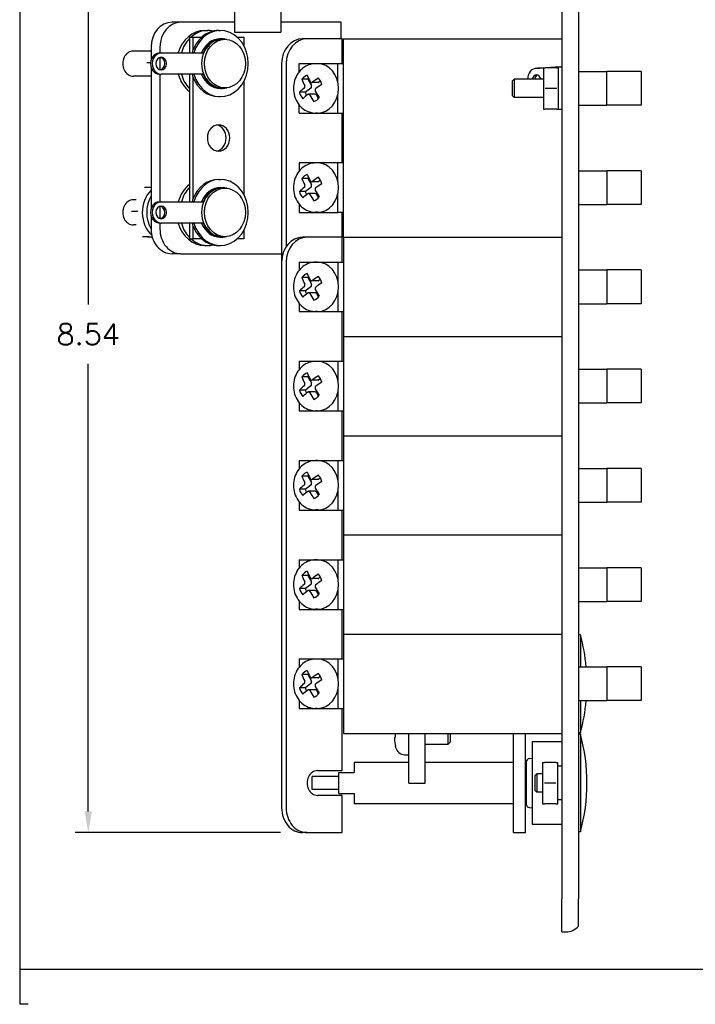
# Model space of a CAD drawing. Header units: inches. Extents: x 0 to 26.5, y 0 to 16.9.
# Tile 1 of 24: x 0 to 5.1, y 0 to 7.4. Entities that reach past the tile are written whole.
import ezdxf

# ---------------------------------------------------------------- set-up
doc = ezdxf.new("R2010")
doc.units = ezdxf.units.IN
doc.header["$LTSCALE"] = 0.5
doc.header["$MEASUREMENT"] = 0
doc.layers.add('AM_REFDIM', color=4, linetype='Continuous', lineweight=15)
doc.layers.add('AM_VIS', color=7, linetype='Continuous', lineweight=30)
doc.layers.add('FORMAT', color=112, linetype='Continuous')
doc.styles.get("Standard").update_dxf_attribs({"font": 'simplex.shx'})
doc.dimstyles.new('3PL NO CL$0', dxfattribs={"dimtxt": 0.1, "dimasz": 0.1, "dimexe": 0.0625, "dimexo": 0.125, "dimgap": 0.09, "dimtad": 0, "dimtih": 1, "dimtoh": 1, "dimdec": 3, "dimzin": 4, "dimdsep": 46, "dimtxsty": 'Standard', "dimcen": 0, "dimclrd": 256, "dimclre": 256, "dimclrt": 256, "dimadec": 0, "dimazin": 0, "dimtfac": 1, "dimtdec": 3, "dimtofl": 0, "dimtmove": 0, "dimatfit": 3, "dimfxl": 1, "dimtolj": 1, "dimtzin": 0, "dimarcsym": 0})

# ---------------------------------------------------------------- blocks, each defined once
blk = doc.blocks.new('*D4')
at = {"layer": 'AM_REFDIM', "lineweight": -2}
for p, q in [((3.5304, 9.8349), (0.418, 9.8349)), ((0.518, 9.6749), (0.518, 5.2882)), ((0.518, 1.4575), (0.518, 4.8402)), ((1.9713, 1.2975), (0.418, 1.2975))]:
    blk.add_line(p, q, dxfattribs=at)
at = {"layer": 'AM_REFDIM'}
for points in [[(0.4914, 9.6749), (0.5447, 9.6749), (0.518, 9.8349)], [(0.4914, 1.4575), (0.5447, 1.4575), (0.518, 1.2975)]]:
    blk.add_solid(points, dxfattribs=at)
at = {"layer": 'Defpoints', "color": 0}
for p in [(3.7304, 9.8349), (0.518, 1.2975), (2.1713, 1.2975)]:
    blk.add_point(p, dxfattribs=at)
at = {"layer": 'AM_REFDIM', "insert": (0.518, 5.0642), "char_height": 0.16, "attachment_point": 5}
blk.add_mtext('\\A1;8.54', dxfattribs=at)

msp = doc.modelspace()

# ---------------------------------------------------------------- linework, layer by layer
at = {"layer": 'AM_VIS', "color": 72}
for p, q in [((4.0954, 10.2975), (4.0954, 0.7975)), ((4.2204, 10.2975), (4.2204, 0.7975)), ((3.7204, 6.9765), (3.7354, 6.9915)), ((3.7204, 6.9765), (3.7204, 6.8685)), ((3.7354, 6.9915), (3.7354, 6.8535)), ((3.9564, 6.9915), (3.7354, 6.9915)), ((3.7204, 6.8685), (3.7354, 6.8535)), ((3.9564, 6.8535), (3.7354, 6.8535)), ((4.0954, 0.5475), (4.0954, 0.7975)), ((4.2204, 0.5898), (4.2204, 0.7975)), ((4.0954, 0.5475), (4.1266, 0.5475))]:
    msp.add_line(p, q, dxfattribs=at)
at = {"layer": 'AM_VIS', "color": 212}
for p, q in [((1.6229, 7.6756), (1.6229, 7.3475)), ((1.9729, 7.6756), (1.9729, 7.3475)), ((1.6229, 7.3475), (1.9729, 7.3475))]:
    msp.add_line(p, q, dxfattribs=at)
at = {"layer": 'AM_VIS', "color": 214}
for p, q in [((1.2175, 7.4225), (1.1506, 7.4225)), ((1.6229, 7.4225), (1.2175, 7.4225)), ((2.4273, 7.4225), (1.9729, 7.4225)), ((2.4273, 7.2975), (2.4273, 7.4225)), ((0.9922, 7.235), (0.9922, 7.1378)), ((1.0592, 7.235), (1.0592, 7.19)), ((1.0592, 7.1561), (1.0592, 7.0639)), ((0.9922, 7.0822), (0.9922, 6.0128)), ((1.0592, 7.03), (1.0592, 6.065)), ((1.0592, 6.0311), (1.0592, 5.9389)), ((0.9922, 5.9572), (0.9922, 5.86)), ((1.0592, 5.905), (1.0592, 5.86)), ((1.2175, 5.6725), (1.1506, 5.6725)), ((1.2175, 5.6725), (1.9787, 5.6725))]:
    msp.add_line(p, q, dxfattribs=at)
at = {"layer": 'AM_VIS', "color": 43}
for p, q in [((1.2834, 7.31), (1.3112, 7.31)), ((1.2834, 7.31), (1.2834, 7.19)), ((1.3112, 7.2158), (1.3112, 7.31)), ((1.3112, 7.31), (1.3758, 7.31)), ((1.397, 7.36), (1.4211, 7.36)), ((1.5025, 7.36), (1.5159, 7.36)), ((1.5159, 7.2975), (1.5293, 7.2975)), ((1.5293, 7.2935), (1.5507, 7.2935)), ((1.6426, 7.31), (1.6938, 7.31)), ((1.6938, 7.31), (1.6938, 7.2446)), ((0.9922, 7.205), (0.8588, 7.205)), ((1.0556, 7.19), (1.069, 7.19)), ((1.069, 7.19), (1.3861, 7.19)), ((0.9601, 7.119), (0.9885, 7.119)), ((0.9922, 7.015), (0.8588, 7.015)), ((0.9919, 7.0231), (0.9922, 7.0223)), ((1.0556, 7.03), (1.069, 7.03)), ((1.3861, 7.03), (1.069, 7.03)), ((1.2834, 7.03), (1.2834, 6.065)), ((1.3112, 6.0908), (1.3112, 7.0042)), ((1.5159, 6.9225), (1.5293, 6.9225)), ((1.5293, 6.9265), (1.5507, 6.9265)), ((1.6938, 6.9754), (1.6938, 6.1196)), ((1.5025, 6.86), (1.5159, 6.86)), ((0.9418, 6.1768), (0.9903, 6.1768)), ((0.9903, 6.1768), (0.9922, 6.1767)), ((1.5025, 6.235), (1.5159, 6.235)), ((1.5159, 6.1725), (1.5293, 6.1725)), ((1.5293, 6.1685), (1.5507, 6.1685)), ((0.8794, 6.08), (0.8588, 6.08)), ((1.0556, 6.065), (1.069, 6.065)), ((1.069, 6.065), (1.3861, 6.065)), ((0.8438, 5.994), (0.8924, 5.994)), ((0.8793, 5.89), (0.8588, 5.89)), ((1.0556, 5.905), (1.069, 5.905)), ((1.3861, 5.905), (1.069, 5.905)), ((1.2834, 5.905), (1.2834, 5.785)), ((1.3112, 5.785), (1.3112, 5.8792)), ((1.6938, 5.8504), (1.6938, 5.785)), ((0.9286, 5.8022), (0.9771, 5.8022)), ((0.9286, 5.8021), (1.0011, 5.798)), ((0.9771, 5.8022), (1.0002, 5.8012)), ((1.2834, 5.785), (1.3112, 5.785)), ((1.3758, 5.785), (1.3112, 5.785)), ((1.397, 5.735), (1.4211, 5.735)), ((1.5025, 5.735), (1.5159, 5.735)), ((1.5159, 5.7975), (1.5293, 5.7975)), ((1.5293, 5.8015), (1.5507, 5.8015)), ((1.6938, 5.785), (1.6426, 5.785))]:
    msp.add_line(p, q, dxfattribs=at)
at = {"layer": 'AM_VIS', "color": 31}
for p, q in [((2.1713, 7.2975), (2.137, 7.2975)), ((2.4353, 7.2975), (2.1713, 7.2975)), ((2.4353, 7.11), (2.4353, 7.2975)), ((1.9787, 7.11), (1.9787, 5.61)), ((2.013, 7.11), (2.013, 5.7266)), ((2.4353, 6.36), (2.4353, 6.735)), ((2.4353, 5.7975), (2.4353, 5.985)), ((2.1713, 5.7975), (2.137, 5.7975)), ((2.4353, 5.7975), (2.1713, 5.7975)), ((2.4353, 5.61), (2.4353, 5.7975)), ((1.9787, 5.61), (1.9787, 1.485)), ((2.013, 5.61), (2.013, 1.485)), ((2.4353, 4.86), (2.4353, 5.235)), ((2.4353, 4.11), (2.4353, 4.485)), ((2.4353, 3.36), (2.4353, 3.735)), ((2.4353, 2.61), (2.4353, 2.985)), ((2.4353, 1.7662), (2.4353, 2.235)), ((2.2505, 1.7662), (2.4353, 1.7662)), ((2.4353, 1.5787), (2.2505, 1.5787)), ((2.4353, 1.2975), (2.4353, 1.5787)), ((2.1713, 1.2975), (2.137, 1.2975)), ((2.1713, 1.2975), (2.4353, 1.2975))]:
    msp.add_line(p, q, dxfattribs=at)
at = {"layer": 'AM_VIS', "color": 133}
for p, q in [((2.4454, 7.2975), (4.0954, 7.2975)), ((2.4454, 5.7975), (2.4454, 7.2975)), ((2.1112, 7.0476), (2.1112, 7.11)), ((2.1112, 7.11), (2.4037, 7.11)), ((2.4037, 7.11), (2.4454, 7.11)), ((2.4037, 6.9659), (2.4037, 7.11)), ((4.2204, 7.05), (4.2734, 7.05)), ((4.2734, 7.05), (4.436, 7.05)), ((4.6954, 7.05), (4.436, 7.05)), ((4.436, 6.795), (4.436, 7.05)), ((4.6954, 7.05), (4.6954, 6.795)), ((2.4037, 6.735), (2.4037, 6.8791)), ((2.1112, 6.735), (2.1112, 6.7974)), ((4.2204, 6.795), (4.2734, 6.795)), ((4.2734, 6.795), (4.436, 6.795)), ((4.6954, 6.795), (4.436, 6.795)), ((2.1112, 6.735), (2.4037, 6.735)), ((2.4037, 6.735), (2.4454, 6.735)), ((2.4037, 6.36), (2.1112, 6.36)), ((2.1112, 6.36), (2.1112, 6.2976)), ((2.4454, 6.36), (2.4037, 6.36)), ((2.4037, 6.2159), (2.4037, 6.36)), ((4.2204, 6.3), (4.2734, 6.3)), ((4.2734, 6.3), (4.436, 6.3)), ((4.436, 6.3), (4.436, 6.045)), ((4.6954, 6.3), (4.436, 6.3)), ((4.6954, 6.3), (4.6954, 6.045)), ((2.4037, 5.985), (2.4037, 6.1291)), ((2.1112, 6.0474), (2.1112, 5.985)), ((4.2204, 6.045), (4.2734, 6.045)), ((4.2734, 6.045), (4.436, 6.045)), ((4.6954, 6.045), (4.436, 6.045)), ((2.1112, 5.985), (2.4037, 5.985)), ((2.4454, 5.985), (2.4037, 5.985))]:
    msp.add_line(p, q, dxfattribs=at)
at = {"layer": 'AM_VIS', "color": 53}
for p, q in [((2.2505, 7.109), (2.2357, 7.109)), ((2.1772, 6.9921), (2.1317, 6.9921)), ((2.1996, 6.9237), (2.1584, 6.8927)), ((2.1772, 6.9921), (2.2033, 6.9433)), ((2.2541, 6.9672), (2.2039, 6.9672)), ((2.2722, 6.9782), (2.2606, 6.9695)), ((2.1584, 6.8927), (2.1129, 6.8927)), ((2.2318, 6.8778), (2.1816, 6.8778)), ((2.242, 6.8711), (2.2562, 6.8445)), ((2.2505, 6.736), (2.2357, 6.736)), ((2.2505, 6.359), (2.2357, 6.359)), ((2.1772, 6.2421), (2.1317, 6.2421)), ((2.1772, 6.2421), (2.2033, 6.1933)), ((2.2541, 6.2172), (2.2039, 6.2172)), ((2.2722, 6.2282), (2.2606, 6.2195)), ((2.1584, 6.1427), (2.1129, 6.1427)), ((2.1996, 6.1737), (2.1584, 6.1427)), ((2.2318, 6.1278), (2.1816, 6.1278)), ((2.242, 6.1211), (2.2562, 6.0945)), ((2.2505, 5.986), (2.2357, 5.986)), ((2.2505, 5.609), (2.2357, 5.609)), ((2.1772, 5.4921), (2.1317, 5.4921)), ((2.1772, 5.4921), (2.2033, 5.4433)), ((2.2541, 5.4672), (2.2039, 5.4672)), ((2.2722, 5.4782), (2.2606, 5.4695)), ((2.1584, 5.3927), (2.1129, 5.3927)), ((2.1996, 5.4237), (2.1584, 5.3927)), ((2.2318, 5.3778), (2.1816, 5.3778)), ((2.242, 5.3711), (2.2562, 5.3445)), ((2.2505, 5.236), (2.2357, 5.236)), ((2.2505, 4.859), (2.2357, 4.859)), ((2.1772, 4.7421), (2.1317, 4.7421)), ((2.1772, 4.7421), (2.2033, 4.6933)), ((2.2541, 4.7172), (2.2039, 4.7172)), ((2.2722, 4.7282), (2.2606, 4.7195)), ((2.1584, 4.6427), (2.1129, 4.6427)), ((2.1996, 4.6737), (2.1584, 4.6427)), ((2.2318, 4.6278), (2.1816, 4.6278)), ((2.242, 4.6211), (2.2562, 4.5945)), ((2.2505, 4.486), (2.2357, 4.486)), ((2.2505, 4.109), (2.2357, 4.109)), ((2.1772, 3.9921), (2.1317, 3.9921)), ((2.1772, 3.9921), (2.2033, 3.9433)), ((2.2541, 3.9672), (2.2039, 3.9672)), ((2.2722, 3.9782), (2.2606, 3.9695)), ((2.1584, 3.8927), (2.1129, 3.8927)), ((2.1996, 3.9237), (2.1584, 3.8927)), ((2.2318, 3.8778), (2.1816, 3.8778)), ((2.242, 3.8711), (2.2562, 3.8445)), ((2.2505, 3.736), (2.2357, 3.736)), ((2.2505, 3.359), (2.2357, 3.359)), ((2.1772, 3.2421), (2.1317, 3.2421)), ((2.1772, 3.2421), (2.2033, 3.1933)), ((2.2541, 3.2172), (2.2039, 3.2172)), ((2.2722, 3.2282), (2.2606, 3.2195)), ((2.1584, 3.1427), (2.1129, 3.1427)), ((2.1996, 3.1737), (2.1584, 3.1427)), ((2.2318, 3.1278), (2.1816, 3.1278)), ((2.242, 3.1211), (2.2562, 3.0945)), ((2.2505, 2.986), (2.2357, 2.986)), ((2.2505, 2.609), (2.2357, 2.609)), ((2.1772, 2.4921), (2.1317, 2.4921)), ((2.1772, 2.4921), (2.2033, 2.4433)), ((2.2541, 2.4672), (2.2039, 2.4672)), ((2.2722, 2.4782), (2.2606, 2.4695)), ((2.1584, 2.3927), (2.1129, 2.3927)), ((2.1996, 2.4237), (2.1584, 2.3927)), ((2.2318, 2.3778), (2.1816, 2.3778)), ((2.242, 2.3711), (2.2562, 2.3445)), ((2.2505, 2.236), (2.2357, 2.236))]:
    msp.add_line(p, q, dxfattribs=at)
at = {"layer": 'AM_VIS', "color": 52}
for p, q in [((3.9116, 7.0755), (3.8939, 7.0733)), ((3.8975, 7.0736), (3.9564, 7.0766)), ((3.9564, 7.0779), (3.9152, 7.0758)), ((4.0837, 7.0846), (3.9719, 7.0787)), ((3.9969, 7.0787), (4.066, 7.0823)), ((4.0837, 7.0846), (4.066, 7.0823)), ((4.066, 7.0823), (4.0704, 7.0825)), ((4.0704, 6.7625), (4.0704, 7.0825)), ((4.0954, 7.0825), (4.0704, 7.0825)), ((4.0954, 6.7625), (4.0704, 6.7625))]:
    msp.add_line(p, q, dxfattribs=at)
at = {"layer": 'AM_VIS', "color": 33}
for p, q in [((3.9564, 7.0787), (3.9564, 7.0006)), ((3.9564, 7.0787), (3.9703, 7.0787)), ((4.0564, 7.0787), (3.9703, 7.0787)), ((4.0564, 7.0787), (4.0704, 7.0787)), ((3.9564, 7.0006), (3.9564, 6.8444)), ((4.0564, 6.9225), (3.9703, 6.9225)), ((3.9564, 6.8444), (3.9564, 6.7662)), ((3.9564, 6.7662), (3.9703, 6.7662)), ((4.0564, 6.7662), (3.9703, 6.7662)), ((4.0564, 6.7662), (4.0704, 6.7662)), ((3.9504, 1.8287), (3.9504, 1.7506)), ((3.9504, 1.8287), (3.9643, 1.8287)), ((4.0504, 1.8287), (3.9643, 1.8287)), ((4.0504, 1.8287), (4.0644, 1.8287)), ((4.0644, 1.7506), (4.0644, 1.8287)), ((3.8909, 1.7257), (3.9066, 1.7415)), ((3.8909, 1.7257), (3.8909, 1.6192)), ((3.9066, 1.7415), (3.9066, 1.6035)), ((3.9504, 1.7415), (3.9066, 1.7415)), ((3.9504, 1.7506), (3.9504, 1.5944)), ((4.0644, 1.5944), (4.0644, 1.7506)), ((4.0504, 1.6725), (3.9643, 1.6725)), ((3.8909, 1.6192), (3.9066, 1.6035)), ((3.9504, 1.6035), (3.9066, 1.6035)), ((3.9504, 1.5944), (3.9504, 1.5162)), ((4.0644, 1.5162), (4.0644, 1.5944)), ((3.9504, 1.5162), (3.9643, 1.5162)), ((4.0504, 1.5162), (3.9643, 1.5162)), ((4.0504, 1.5162), (4.0644, 1.5162))]:
    msp.add_line(p, q, dxfattribs=at)
at = {"layer": 'AM_VIS', "color": 200}
for p, q in [((2.4454, 5.7975), (4.0954, 5.7975)), ((2.4454, 5.7975), (2.4454, 5.0475)), ((2.1112, 5.61), (2.1112, 5.5476)), ((2.1112, 5.61), (2.4037, 5.61)), ((2.4037, 5.61), (2.4454, 5.61)), ((2.4037, 5.61), (2.4037, 5.4659)), ((4.2204, 5.55), (4.2734, 5.55)), ((4.2734, 5.55), (4.436, 5.55)), ((4.436, 5.55), (4.436, 5.295)), ((4.6954, 5.55), (4.436, 5.55)), ((4.6954, 5.55), (4.6954, 5.295)), ((2.4037, 5.3791), (2.4037, 5.235)), ((2.1112, 5.2974), (2.1112, 5.235)), ((4.2204, 5.295), (4.2734, 5.295)), ((4.2734, 5.295), (4.436, 5.295)), ((4.6954, 5.295), (4.436, 5.295)), ((2.1112, 5.235), (2.4037, 5.235)), ((2.4037, 5.235), (2.4454, 5.235)), ((2.4454, 5.0475), (4.0954, 5.0475))]:
    msp.add_line(p, q, dxfattribs=at)
at = {"layer": 'AM_VIS', "color": 181}
for p, q in [((2.4454, 5.0475), (4.0954, 5.0475)), ((2.4454, 5.0475), (2.4454, 4.2975)), ((2.1112, 4.86), (2.1112, 4.7976)), ((2.1112, 4.86), (2.4037, 4.86)), ((2.4037, 4.86), (2.4454, 4.86)), ((2.4037, 4.86), (2.4037, 4.7159)), ((4.2204, 4.8), (4.2734, 4.8)), ((4.2734, 4.8), (4.436, 4.8)), ((4.436, 4.8), (4.436, 4.545)), ((4.6954, 4.8), (4.436, 4.8)), ((4.6954, 4.8), (4.6954, 4.545)), ((2.4037, 4.6291), (2.4037, 4.485)), ((2.1112, 4.5474), (2.1112, 4.485)), ((4.2204, 4.545), (4.2734, 4.545)), ((4.2734, 4.545), (4.436, 4.545)), ((4.6954, 4.545), (4.436, 4.545)), ((2.1112, 4.485), (2.4037, 4.485)), ((2.4037, 4.485), (2.4454, 4.485)), ((2.4454, 4.2975), (4.0954, 4.2975)), ((2.4454, 4.2975), (4.0954, 4.2975)), ((2.4454, 4.2975), (2.4454, 3.5475)), ((2.1112, 4.11), (2.1112, 4.0476)), ((2.1112, 4.11), (2.4037, 4.11)), ((2.4037, 4.11), (2.4454, 4.11)), ((2.4037, 4.11), (2.4037, 3.9659)), ((4.2204, 4.05), (4.2734, 4.05)), ((4.2734, 4.05), (4.436, 4.05)), ((4.436, 4.05), (4.436, 3.795)), ((4.6954, 4.05), (4.436, 4.05)), ((4.6954, 4.05), (4.6954, 3.795)), ((2.4037, 3.8791), (2.4037, 3.735)), ((2.1112, 3.7974), (2.1112, 3.735)), ((2.1112, 3.735), (2.4037, 3.735)), ((2.4037, 3.735), (2.4454, 3.735)), ((4.2204, 3.795), (4.2734, 3.795)), ((4.2734, 3.795), (4.436, 3.795)), ((4.6954, 3.795), (4.436, 3.795)), ((2.4454, 3.5475), (4.0954, 3.5475))]:
    msp.add_line(p, q, dxfattribs=at)
at = {"layer": 'AM_VIS', "color": 201}
for p, q in [((2.4454, 3.5475), (4.0954, 3.5475)), ((2.4454, 3.5475), (2.4454, 2.7975)), ((2.1112, 3.36), (2.1112, 3.2976)), ((2.1112, 3.36), (2.4037, 3.36)), ((2.4037, 3.36), (2.4454, 3.36)), ((2.4037, 3.36), (2.4037, 3.2159)), ((4.2204, 3.3), (4.2734, 3.3)), ((4.2734, 3.3), (4.436, 3.3)), ((4.436, 3.3), (4.436, 3.045)), ((4.6954, 3.3), (4.436, 3.3)), ((4.6954, 3.3), (4.6954, 3.045)), ((2.4037, 3.1291), (2.4037, 2.985)), ((2.1112, 3.0474), (2.1112, 2.985)), ((2.1112, 2.985), (2.4037, 2.985)), ((2.4037, 2.985), (2.4454, 2.985)), ((4.2204, 3.045), (4.2734, 3.045)), ((4.2734, 3.045), (4.436, 3.045)), ((4.6954, 3.045), (4.436, 3.045)), ((2.4454, 2.7975), (4.0954, 2.7975)), ((2.4454, 2.7975), (4.0954, 2.7975)), ((2.4454, 2.7975), (2.4454, 2.0475)), ((2.1112, 2.61), (2.1112, 2.5476)), ((2.1112, 2.61), (2.4037, 2.61)), ((2.4037, 2.61), (2.4454, 2.61)), ((2.4037, 2.61), (2.4037, 2.4659)), ((4.2204, 2.55), (4.2734, 2.55)), ((4.2734, 2.55), (4.436, 2.55)), ((4.436, 2.55), (4.436, 2.295)), ((4.6954, 2.55), (4.436, 2.55)), ((4.6954, 2.55), (4.6954, 2.295)), ((2.4037, 2.3791), (2.4037, 2.235)), ((2.1112, 2.2974), (2.1112, 2.235)), ((2.1112, 2.235), (2.4037, 2.235)), ((2.4037, 2.235), (2.4454, 2.235)), ((4.2204, 2.295), (4.2734, 2.295)), ((4.2734, 2.295), (4.436, 2.295)), ((4.6954, 2.295), (4.436, 2.295)), ((2.4454, 2.0475), (4.0954, 2.0475))]:
    msp.add_line(p, q, dxfattribs=at)
at = {"layer": 'AM_VIS', "color": 150}
for p, q in [((4.2354, 2.7925), (4.2204, 2.7925)), ((4.2354, 2.7925), (4.2354, 2.55)), ((4.2354, 2.295), (4.2354, 2.0525)), ((4.2354, 2.0525), (4.2204, 2.0525)), ((4.2354, 2.0425), (4.2204, 2.0425)), ((4.2354, 2.0425), (4.2354, 1.3025)), ((3.8704, 1.985), (3.8704, 1.36)), ((4.0954, 1.985), (3.8704, 1.985)), ((4.0954, 1.36), (3.8704, 1.36)), ((4.2354, 1.3025), (4.2204, 1.3025))]:
    msp.add_line(p, q, dxfattribs=at)
at = {"layer": 'AM_VIS', "color": 132}
for p, q in [((2.8308, 2.02), (2.8384, 2.02)), ((2.8384, 2.02), (2.8384, 2.0475)), ((3.2359, 1.9655), (3.2359, 2.0475)), ((3.2509, 2.0475), (3.2509, 1.9805)), ((2.8384, 1.9467), (2.8384, 1.9506)), ((3.0634, 1.9655), (3.2359, 1.9655)), ((3.2509, 1.9805), (3.2359, 1.9655)), ((2.9079, 1.8865), (2.9384, 1.8865))]:
    msp.add_line(p, q, dxfattribs=at)
at = {"layer": 'AM_VIS', "color": 161}
for p, q in [((2.9384, 1.6725), (2.9384, 2.0475)), ((3.0634, 1.6725), (3.0634, 2.0475)), ((3.7298, 1.2975), (3.7298, 2.0475)), ((3.8198, 1.2975), (3.8198, 2.0475)), ((2.9384, 1.6725), (3.0634, 1.6725)), ((3.7298, 1.2975), (3.8198, 1.2975))]:
    msp.add_line(p, q, dxfattribs=at)
at = {"layer": 'AM_VIS', "color": 30}
for p, q in [((3.852, 1.8587), (3.8704, 1.8608)), ((2.5254, 1.8287), (2.5254, 1.7525)), ((2.9384, 1.8287), (2.5254, 1.8287)), ((3.7298, 1.8287), (3.0634, 1.8287)), ((3.8254, 1.8287), (3.8198, 1.8287)), ((3.8254, 1.8289), (3.8254, 1.5161)), ((2.2104, 1.6225), (2.2104, 1.7225)), ((2.4104, 1.7225), (2.2104, 1.7225)), ((2.4104, 1.5925), (2.4104, 1.7525)), ((2.4104, 1.7525), (2.5254, 1.7525)), ((2.4104, 1.6225), (2.2104, 1.6225)), ((2.4104, 1.5925), (2.5254, 1.5925)), ((2.5254, 1.5925), (2.5254, 1.5162)), ((3.7298, 1.5162), (2.5254, 1.5162)), ((3.8254, 1.5162), (3.8198, 1.5162)), ((3.852, 1.4863), (3.8704, 1.4842))]:
    msp.add_line(p, q, dxfattribs=at)
at = {"layer": 'AM_VIS', "color": 73}
for p, q in [((4.0954, 1.799), (4.0644, 1.799)), ((4.0954, 1.5462), (4.0644, 1.5462))]:
    msp.add_line(p, q, dxfattribs=at)
at = {"layer": 'AM_VIS', "color": 53}
for centre, radius, start, end in [((2.1381, 6.936), 0.0169, 312.9424, 25.64006), ((2.204, 6.9781), 0.0109, 203.00165, 307.29828), ((2.2456, 6.9094), 0.015, 127.52974, 211.05272), ((2.1381, 6.186), 0.0169, 312.9424, 25.64006), ((2.204, 6.2281), 0.0109, 203.00165, 307.29828), ((2.2456, 6.1594), 0.015, 127.52974, 211.05272), ((2.1381, 5.436), 0.0169, 312.9424, 25.64006), ((2.204, 5.4781), 0.0109, 203.00165, 307.29828), ((2.2456, 5.4094), 0.015, 127.52974, 211.05272), ((2.1381, 4.686), 0.0169, 312.9424, 25.64006), ((2.204, 4.7281), 0.0109, 203.00165, 307.29828), ((2.2456, 4.6594), 0.015, 127.52974, 211.05272), ((2.204, 3.9781), 0.0109, 203.00165, 307.29828), ((2.1381, 3.936), 0.0169, 312.9424, 25.64006), ((2.2456, 3.9094), 0.015, 127.52974, 211.05272), ((2.204, 3.2281), 0.0109, 203.00165, 307.29828), ((2.1381, 3.186), 0.0169, 312.9424, 25.64006), ((2.2456, 3.1594), 0.015, 127.52974, 211.05272), ((2.204, 2.4781), 0.0109, 203.00165, 307.29828), ((2.1381, 2.436), 0.0169, 312.9424, 25.64006), ((2.2456, 2.4094), 0.015, 127.52974, 211.05272)]:
    msp.add_arc(centre, radius, start, end, dxfattribs=at)
at = {"layer": 'AM_VIS', "color": 150}
for centre, start, end in [((2.8914, 2.4225), 5.2478, 15.3921), ((2.8914, 2.4225), 344.6079, 354.7522), ((2.8914, 1.6725), 344.6079, 15.3921)]:
    msp.add_arc(centre, 1.394, start, end, dxfattribs=at)
at = {"layer": 'AM_VIS', "color": 132}
for centre, radius, start, end in [((2.8729, 2.0131), 0.0426, 170.72975, 189.27025), ((3.3384, 2.0475), 0.5093, 184.64241, 190.97293), ((3.3384, 2.0475), 0.51, 191.39419, 191.93595), ((2.9079, 1.9565), 0.07, 191.93595, 270)]:
    msp.add_arc(centre, radius, start, end, dxfattribs=at)
at = {"layer": 'AM_VIS', "color": 30}
for centre, start, end in [((3.8554, 1.8289), 96.48045, 180), ((3.8554, 1.5161), 180, 263.51955)]:
    msp.add_arc(centre, 0.03, start, end, dxfattribs=at)
at = {"layer": 'AM_VIS', "color": 72}
msp.add_arc((4.1266, 0.6725), 0.125, 270, 318.59038, dxfattribs=at)
at = {"layer": 'AM_VIS', "color": 214}
for centre, start_param, end_param in [((1.1506, 7.235), 0, 1.570796), ((1.2175, 7.235), 0, 1.570796), ((1.1506, 5.86), 1.570796, 3.141593), ((1.2175, 5.86), 1.570796, 3.141593)]:
    msp.add_ellipse(centre, major_axis=(0, 0.1875), ratio=0.844531, start_param=start_param, end_param=end_param, dxfattribs=at)
at = {"layer": 'AM_VIS', "color": 43}
for centre, major_axis, start_param, end_param in [((1.4211, 7.11), (0, 0.25), 6.089208, 6.926686), ((1.5159, 7.11), (0, 0.25), 1.896526, 7.528252), ((1.397, 7.11), (0, 0.25), 0, 1.245067), ((1.4211, 7.11), (0, 0.25), 0.7107, 1.245067), ((1.5025, 7.11), (0, 0.25), 0.643501, 1.133736), ((1.5159, 7.11), (0, 0.1875), 0, 1.129992), ((1.5293, 7.11), (0, 0.1835), 0, 3.141593), ((1.5025, 7.11), (0, 0.25), 0, 0.643501), ((1.5293, 7.11), (0, 0.1875), 6.057617, 7.413178), ((1.5507, 7.11), (0, 0.1835), 1.570796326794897, 7.853981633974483), ((0.8588, 7.11), (0, 0.095), 0, 3.141593), ((1.0556, 7.11), (0, 0.08), 0, 3.141593), ((1.069, 7.11), (0, 0.08), 0, 3.141593), ((1.069, 7.11), (0, 0.0475), 4.712389, 10.995574), ((1.0556, 7.11), (0, 0.0475), 3.309242, 6.115536), ((1.5025, 7.11), (0, 0.25), 1.133736, 1.245067), ((1.397, 7.11), (0, 0.25), 1.896526, 2.573259), ((1.4211, 7.11), (0, 0.25), 1.896526, 2.430893), ((1.5025, 7.11), (0, 0.25), 1.896526, 2.007856), ((1.5025, 7.11), (0, 0.25), 2.007856, 3.141593), ((1.5159, 7.11), (0, 0.1875), 2.0116, 3.141593), ((1.5293, 7.11), (0, 0.1875), 2.0116, 3.367161), ((1.5025, 6.5475), (0, 0.1), 4.712389, 10.995574), ((1.4746, 6.5475), (0, 0.1), 3.307212, 6.117566), ((1.5159, 5.985), (0, 0.25), 1.896526, 7.528252), ((1.397, 5.985), (0, 0.25), 0.568334, 1.245067), ((1.5025, 5.985), (0, 0.25), 0, 1.133736), ((1.5293, 5.985), (0, 0.1875), 6.057617, 7.413178), ((1.4211, 5.985), (0, 0.25), 0.7107, 1.245067), ((1.5159, 5.985), (0, 0.1875), 0, 1.129992), ((1.5293, 5.985), (0, 0.1835), 0, 3.141593), ((1.5507, 5.985), (0, 0.1835), 1.570796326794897, 7.853981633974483), ((0.8588, 5.985), (0, 0.095), 0, 3.141593), ((1.0556, 5.985), (0, 0.08), 0, 3.141593), ((1.069, 5.985), (0, 0.08), 0, 3.141593), ((1.069, 5.985), (0, 0.0475), 4.712389, 10.995574), ((1.0556, 5.985), (0, 0.0475), 3.309242, 6.115536), ((1.5025, 5.985), (0, 0.25), 1.133736, 1.245067), ((1.397, 5.985), (0, 0.25), 1.896526, 3.141593), ((1.4211, 5.985), (0, 0.25), 1.896526, 2.430893), ((1.5025, 5.985), (0, 0.25), 1.896526, 2.007856), ((1.5025, 5.985), (0, 0.25), 2.007856, 2.498092), ((1.5159, 5.985), (0, 0.1875), 2.0116, 3.141593), ((1.5293, 5.985), (0, 0.1875), 2.0116, 3.367161), ((1.4211, 5.985), (0, 0.25), 2.498092, 3.33557), ((1.5025, 5.985), (0, 0.25), 2.498092, 3.141593)]:
    msp.add_ellipse(centre, major_axis=major_axis, ratio=0.844531, start_param=start_param, end_param=end_param, dxfattribs=at)
at = {"layer": 'AM_VIS', "color": 31}
for centre, major_axis, start_param, end_param in [((2.137, 7.11), (0, 0.1875), 0, 1.570796), ((2.1713, 7.11), (0, 0.1875), 0, 1.570796), ((2.137, 5.61), (0, 0.1875), 0, 1.570796), ((2.1713, 5.61), (0, 0.1875), 0, 1.570796), ((2.2505, 1.6725), (0, 0.0938), 0, 3.141593), ((2.137, 1.485), (0, 0.1875), 1.570796, 3.141593), ((2.1713, 1.485), (0, 0.1875), 1.570796, 3.141593)]:
    msp.add_ellipse(centre, major_axis=major_axis, ratio=0.844531, start_param=start_param, end_param=end_param, dxfattribs=at)
at = {"layer": 'AM_VIS', "color": 53}
for centre, major_axis, ratio, start_param, end_param in [((2.2505, 6.9225), (0, 0.1865), 0.844531, 3.141593, 6.283185), ((2.1975, 6.9225), (0, 0.1045), 0.844531, 0.288882, 0.841335), ((2.4797, 6.9378), (-0.2997, 0.3992), 0.452252, 1.040661, 1.157709), ((2.243, 6.9225), (0, 0.1045), 0.844531, 0.753978, 0.841335), ((2.4465, 6.9466), (0.4401, 0.2357), 0.286768, 1.859653, 1.9767), ((2.1975, 6.9225), (0, 0.1045), 0.844531, 5.001271, 5.553724), ((2.4465, 6.9466), (0.4401, 0.2357), 0.286768, 2.148189, 2.265236), ((2.439, 6.9072), (-0.2997, 0.3992), 0.452252, 1.040661, 1.157709), ((2.1932, 6.9357), (0, 0.0143), 0.844531, 3.706701, 5.277497), ((2.4723, 6.8984), (0.4401, 0.2357), 0.286768, 1.859653, 1.9767), ((2.2541, 6.9815), (0, 0.0143), 0.844531, 3.141593, 3.706701), ((2.1975, 6.9225), (0, 0.1045), 0.844531, 1.859678, 2.412131), ((2.4723, 6.8984), (0.4401, 0.2357), 0.286768, 2.148189, 2.265236), ((2.243, 6.9225), (0, 0.1045), 0.844531, 1.859678, 2.109563), ((2.439, 6.9072), (-0.2997, 0.3992), 0.452252, 1.329197, 1.446245), ((2.1975, 6.9225), (0, 0.1045), 0.844531, 3.430474, 3.982928), ((2.2318, 6.8635), (0, 0.0143), 0.844531, 5.277497, 6.283185), ((2.4797, 6.9378), (-0.2997, 0.3992), 0.452252, 1.329197, 1.446245), ((2.2505, 6.1725), (0, 0.1865), 0.844531, 3.141593, 6.283185), ((2.1975, 6.1725), (0, 0.1045), 0.844531, 0.288882, 0.841335), ((2.4797, 6.1878), (-0.2997, 0.3992), 0.452252, 1.040661, 1.157709), ((2.439, 6.1572), (-0.2997, 0.3992), 0.452252, 1.040661, 1.157709), ((2.243, 6.1725), (0, 0.1045), 0.844531, 0.753978, 0.841335), ((2.1932, 6.1857), (0, 0.0143), 0.844531, 3.706701, 5.277497), ((2.4465, 6.1966), (0.4401, 0.2357), 0.286768, 1.859653, 1.9767), ((2.4723, 6.1484), (0.4401, 0.2357), 0.286768, 1.859653, 1.9767), ((2.2541, 6.2315), (0, 0.0143), 0.844531, 3.141593, 3.706701), ((2.1975, 6.1725), (0, 0.1045), 0.844531, 5.001271, 5.553724), ((2.4465, 6.1966), (0.4401, 0.2357), 0.286768, 2.148189, 2.265236), ((2.1975, 6.1725), (0, 0.1045), 0.844531, 1.859678, 2.412131), ((2.4723, 6.1484), (0.4401, 0.2357), 0.286768, 2.148189, 2.265236), ((2.243, 6.1725), (0, 0.1045), 0.844531, 1.859678, 2.109563), ((2.439, 6.1572), (-0.2997, 0.3992), 0.452252, 1.329197, 1.446245), ((2.1975, 6.1725), (0, 0.1045), 0.844531, 3.430474, 3.982928), ((2.2318, 6.1135), (0, 0.0143), 0.844531, 5.277497, 6.283185), ((2.4797, 6.1878), (-0.2997, 0.3992), 0.452252, 1.329197, 1.446245), ((2.2505, 5.4225), (0, 0.1865), 0.844531, 3.141593, 6.283185), ((2.1975, 5.4225), (0, 0.1045), 0.844531, 0.288882, 0.841335), ((2.4797, 5.4378), (-0.2997, 0.3992), 0.452252, 1.040661, 1.157709), ((2.439, 5.4072), (-0.2997, 0.3992), 0.452252, 1.040661, 1.157709), ((2.243, 5.4225), (0, 0.1045), 0.844531, 0.753978, 0.841335), ((2.1932, 5.4357), (0, 0.0143), 0.844531, 3.706701, 5.277497), ((2.4465, 5.4466), (0.4401, 0.2357), 0.286768, 1.859653, 1.9767), ((2.4723, 5.3984), (0.4401, 0.2357), 0.286768, 1.859653, 1.9767), ((2.2541, 5.4815), (0, 0.0143), 0.844531, 3.141593, 3.706701), ((2.1975, 5.4225), (0, 0.1045), 0.844531, 5.001271, 5.553724), ((2.4465, 5.4466), (0.4401, 0.2357), 0.286768, 2.148189, 2.265236), ((2.1975, 5.4225), (0, 0.1045), 0.844531, 1.859678, 2.412131), ((2.4723, 5.3984), (0.4401, 0.2357), 0.286768, 2.148189, 2.265236), ((2.243, 5.4225), (0, 0.1045), 0.844531, 1.859678, 2.109563), ((2.439, 5.4072), (-0.2997, 0.3992), 0.452252, 1.329197, 1.446245), ((2.2318, 5.3635), (0, 0.0143), 0.844531, 5.277497, 6.283185), ((2.4797, 5.4378), (-0.2997, 0.3992), 0.452252, 1.329197, 1.446245), ((2.1975, 5.4225), (0, 0.1045), 0.844531, 3.430474, 3.982928), ((2.2505, 4.6725), (0, 0.1865), 0.844531, 3.141593, 6.283185), ((2.1975, 4.6725), (0, 0.1045), 0.844531, 0.288882, 0.841335), ((2.4797, 4.6878), (-0.2997, 0.3992), 0.452252, 1.040661, 1.157709), ((2.439, 4.6572), (-0.2997, 0.3992), 0.452252, 1.040661, 1.157709), ((2.243, 4.6725), (0, 0.1045), 0.844531, 0.753978, 0.841335), ((2.1932, 4.6857), (0, 0.0143), 0.844531, 3.706701, 5.277497), ((2.4465, 4.6966), (0.4401, 0.2357), 0.286768, 1.859653, 1.9767), ((2.4723, 4.6484), (0.4401, 0.2357), 0.286768, 1.859653, 1.9767), ((2.2541, 4.7315), (0, 0.0143), 0.844531, 3.141593, 3.706701), ((2.1975, 4.6725), (0, 0.1045), 0.844531, 5.001271, 5.553724), ((2.4465, 4.6966), (0.4401, 0.2357), 0.286768, 2.148189, 2.265236), ((2.1975, 4.6725), (0, 0.1045), 0.844531, 1.859678, 2.412131), ((2.4723, 4.6484), (0.4401, 0.2357), 0.286768, 2.148189, 2.265236), ((2.243, 4.6725), (0, 0.1045), 0.844531, 1.859678, 2.109563), ((2.439, 4.6572), (-0.2997, 0.3992), 0.452252, 1.329197, 1.446245), ((2.2318, 4.6135), (0, 0.0143), 0.844531, 5.277497, 6.283185), ((2.4797, 4.6878), (-0.2997, 0.3992), 0.452252, 1.329197, 1.446245), ((2.1975, 4.6725), (0, 0.1045), 0.844531, 3.430474, 3.982928), ((2.2505, 3.9225), (0, 0.1865), 0.844531, 3.141593, 6.283185), ((2.1975, 3.9225), (0, 0.1045), 0.844531, 0.288882, 0.841335), ((2.4797, 3.9378), (-0.2997, 0.3992), 0.452252, 1.040661, 1.157709), ((2.439, 3.9072), (-0.2997, 0.3992), 0.452252, 1.040661, 1.157709), ((2.243, 3.9225), (0, 0.1045), 0.844531, 0.753978, 0.841335), ((2.4465, 3.9466), (0.4401, 0.2357), 0.286768, 1.859653, 1.9767), ((2.4723, 3.8984), (0.4401, 0.2357), 0.286768, 1.859653, 1.9767), ((2.2541, 3.9815), (0, 0.0143), 0.844531, 3.141593, 3.706701), ((2.1975, 3.9225), (0, 0.1045), 0.844531, 5.001271, 5.553724), ((2.4465, 3.9466), (0.4401, 0.2357), 0.286768, 2.148189, 2.265236), ((2.1975, 3.9225), (0, 0.1045), 0.844531, 1.859678, 2.412131), ((2.4723, 3.8984), (0.4401, 0.2357), 0.286768, 2.148189, 2.265236), ((2.243, 3.9225), (0, 0.1045), 0.844531, 1.859678, 2.109563), ((2.439, 3.9072), (-0.2997, 0.3992), 0.452252, 1.329197, 1.446245), ((2.1932, 3.9357), (0, 0.0143), 0.844531, 3.706701, 5.277497), ((2.2318, 3.8635), (0, 0.0143), 0.844531, 5.277497, 6.283185), ((2.4797, 3.9378), (-0.2997, 0.3992), 0.452252, 1.329197, 1.446245), ((2.1975, 3.9225), (0, 0.1045), 0.844531, 3.430474, 3.982928), ((2.2505, 3.1725), (0, 0.1865), 0.844531, 3.141593, 6.283185), ((2.1975, 3.1725), (0, 0.1045), 0.844531, 0.288882, 0.841335), ((2.439, 3.1572), (-0.2997, 0.3992), 0.452252, 1.040661, 1.157709), ((2.4797, 3.1878), (-0.2997, 0.3992), 0.452252, 1.040661, 1.157709), ((2.243, 3.1725), (0, 0.1045), 0.844531, 0.753978, 0.841335), ((2.4465, 3.1966), (0.4401, 0.2357), 0.286768, 1.859653, 1.9767), ((2.4723, 3.1484), (0.4401, 0.2357), 0.286768, 1.859653, 1.9767), ((2.2541, 3.2315), (0, 0.0143), 0.844531, 3.141593, 3.706701), ((2.1975, 3.1725), (0, 0.1045), 0.844531, 5.001271, 5.553724), ((2.4465, 3.1966), (0.4401, 0.2357), 0.286768, 2.148189, 2.265236), ((2.1975, 3.1725), (0, 0.1045), 0.844531, 1.859678, 2.412131), ((2.4723, 3.1484), (0.4401, 0.2357), 0.286768, 2.148189, 2.265236), ((2.243, 3.1725), (0, 0.1045), 0.844531, 1.859678, 2.109563), ((2.1932, 3.1857), (0, 0.0143), 0.844531, 3.706701, 5.277497), ((2.2318, 3.1135), (0, 0.0143), 0.844531, 5.277497, 6.283185), ((2.4797, 3.1878), (-0.2997, 0.3992), 0.452252, 1.329197, 1.446245), ((2.439, 3.1572), (-0.2997, 0.3992), 0.452252, 1.329197, 1.446245), ((2.1975, 3.1725), (0, 0.1045), 0.844531, 3.430474, 3.982928), ((2.2505, 2.4225), (0, 0.1865), 0.844531, 3.141593, 6.283185), ((2.1975, 2.4225), (0, 0.1045), 0.844531, 0.288882, 0.841335), ((2.439, 2.4072), (-0.2997, 0.3992), 0.452252, 1.040661, 1.157709), ((2.4797, 2.4378), (-0.2997, 0.3992), 0.452252, 1.040661, 1.157709), ((2.243, 2.4225), (0, 0.1045), 0.844531, 0.753978, 0.841335), ((2.4465, 2.4466), (0.4401, 0.2357), 0.286768, 1.859653, 1.9767), ((2.2541, 2.4815), (0, 0.0143), 0.844531, 3.141593, 3.706701), ((2.1975, 2.4225), (0, 0.1045), 0.844531, 5.001271, 5.553724), ((2.4465, 2.4466), (0.4401, 0.2357), 0.286768, 2.148189, 2.265236), ((2.1975, 2.4225), (0, 0.1045), 0.844531, 1.859678, 2.412131), ((2.243, 2.4225), (0, 0.1045), 0.844531, 1.859678, 2.109563), ((2.1932, 2.4357), (0, 0.0143), 0.844531, 3.706701, 5.277497), ((2.4797, 2.4378), (-0.2997, 0.3992), 0.452252, 1.329197, 1.446245), ((2.4723, 2.3984), (0.4401, 0.2357), 0.286768, 1.859653, 1.9767), ((2.4723, 2.3984), (0.4401, 0.2357), 0.286768, 2.148189, 2.265236), ((2.439, 2.4072), (-0.2997, 0.3992), 0.452252, 1.329197, 1.446245), ((2.1975, 2.4225), (0, 0.1045), 0.844531, 3.430474, 3.982928), ((2.2318, 2.3635), (0, 0.0143), 0.844531, 5.277497, 6.283185)]:
    msp.add_ellipse(centre, major_axis=major_axis, ratio=ratio, start_param=start_param, end_param=end_param, dxfattribs=at)
at = {"layer": 'AM_VIS', "color": 52}
for centre, major_axis, start_param, end_param in [((3.9064, 6.974), (-0.0125, 0.0992), 6.231938, 7.589842), ((3.9241, 6.9763), (-0.0125, 0.0992), 6.231938, 6.283185), ((3.9064, 6.974), (-0.0062, 0.0496), 4.982745, 7.407814), ((3.9241, 6.9763), (-0.0062, 0.0496), 0.256791, 1.171847)]:
    msp.add_ellipse(centre, major_axis=major_axis, ratio=0.701504, start_param=start_param, end_param=end_param, dxfattribs=at)
at = {"layer": 'AM_VIS', "color": 171}
for centre, start_param, end_param in [((1.1108, 5.985), 0.696527, 2.481423), ((1.1442, 5.985), 0.966189, 2.175403), ((1.1442, 5.985), 0.966189, 2.175403)]:
    msp.add_ellipse(centre, major_axis=(0, 0.2188), ratio=0.844531, start_param=start_param, end_param=end_param, dxfattribs=at)
at = {"layer": 'AM_VIS', "color": 53}
for points, knots in [([(2.2357, 7.109), (2.2185, 7.109), (2.2013, 7.106), (2.1686, 7.0946), (2.1531, 7.086), (2.1248, 7.0639), (2.1122, 7.0502), (2.091, 7.0189), (2.0826, 7.0011), (2.0711, 6.9632), (2.0681, 6.943), (2.0681, 6.9024), (2.071, 6.882), (2.0828, 6.8431), (2.0916, 6.8247), (2.1142, 6.7922), (2.1279, 6.778), (2.1585, 6.7556), (2.1753, 6.7473), (2.2068, 6.7381), (2.2213, 6.736), (2.2357, 6.736)], [0, 0, 0, 0, 0.287442, 0.287442, 0.582043, 0.582043, 0.894289, 0.894289, 1.225566, 1.225566, 1.56903, 1.56903, 1.916264, 1.916264, 2.259722, 2.259722, 2.590358, 2.590358, 2.900562, 2.900562, 3.141593, 3.141593, 3.141593, 3.141593]), ([(2.192, 6.8711), (2.192, 6.8711), (2.192, 6.8711), (2.1911, 6.8727), (2.19, 6.8741), (2.1872, 6.8763), (2.1857, 6.877), (2.1842, 6.8774), (2.1828, 6.8778), (2.1811, 6.8779), (2.1781, 6.8772), (2.1766, 6.8765), (2.1754, 6.8755), (2.1754, 6.8755), (2.1754, 6.8755)], [-0.01075204, -0.01075204, -0.01075204, -0.01075204, -0.01073142, -0.01073142, -0.00536571, -0.00536571, 0, 0, 0, 0.00536571, 0.00536571, 0.01073142, 0.01073142, 0.01075204, 0.01075204, 0.01075204, 0.01075204]), ([(2.2357, 6.359), (2.2185, 6.359), (2.2013, 6.356), (2.1686, 6.3446), (2.1531, 6.336), (2.1248, 6.3139), (2.1122, 6.3002), (2.091, 6.2689), (2.0826, 6.2511), (2.0711, 6.2132), (2.0681, 6.193), (2.0681, 6.1524), (2.071, 6.132), (2.0828, 6.0931), (2.0916, 6.0747), (2.1142, 6.0422), (2.1279, 6.028), (2.1585, 6.0056), (2.1753, 5.9973), (2.2068, 5.9881), (2.2213, 5.986), (2.2357, 5.986)], [0, 0, 0, 0, 0.287442, 0.287442, 0.582043, 0.582043, 0.894289, 0.894289, 1.225566, 1.225566, 1.56903, 1.56903, 1.916264, 1.916264, 2.259722, 2.259722, 2.590358, 2.590358, 2.900562, 2.900562, 3.141593, 3.141593, 3.141593, 3.141593]), ([(2.192, 6.1211), (2.192, 6.1211), (2.192, 6.1211), (2.1911, 6.1227), (2.19, 6.1241), (2.1872, 6.1263), (2.1857, 6.127), (2.1842, 6.1274), (2.1828, 6.1278), (2.1811, 6.1279), (2.1781, 6.1272), (2.1766, 6.1265), (2.1754, 6.1255), (2.1754, 6.1255), (2.1754, 6.1255)], [-0.01075204, -0.01075204, -0.01075204, -0.01075204, -0.01073142, -0.01073142, -0.00536571, -0.00536571, 0, 0, 0, 0.00536571, 0.00536571, 0.01073142, 0.01073142, 0.01075204, 0.01075204, 0.01075204, 0.01075204]), ([(2.2357, 5.609), (2.2185, 5.609), (2.2013, 5.606), (2.1686, 5.5946), (2.1531, 5.586), (2.1248, 5.5639), (2.1122, 5.5502), (2.091, 5.5189), (2.0826, 5.5011), (2.0711, 5.4632), (2.0681, 5.443), (2.0681, 5.4024), (2.071, 5.382), (2.0828, 5.3431), (2.0916, 5.3247), (2.1142, 5.2922), (2.1279, 5.278), (2.1585, 5.2556), (2.1753, 5.2473), (2.2068, 5.2381), (2.2213, 5.236), (2.2357, 5.236)], [0, 0, 0, 0, 0.287442, 0.287442, 0.582043, 0.582043, 0.894289, 0.894289, 1.225566, 1.225566, 1.56903, 1.56903, 1.916264, 1.916264, 2.259722, 2.259722, 2.590358, 2.590358, 2.900562, 2.900562, 3.141593, 3.141593, 3.141593, 3.141593]), ([(2.192, 5.3711), (2.192, 5.3711), (2.192, 5.3711), (2.1911, 5.3727), (2.19, 5.3741), (2.1872, 5.3763), (2.1857, 5.377), (2.1842, 5.3774), (2.1828, 5.3778), (2.1811, 5.3779), (2.1781, 5.3772), (2.1766, 5.3765), (2.1754, 5.3755), (2.1754, 5.3755), (2.1754, 5.3755)], [-0.01075204, -0.01075204, -0.01075204, -0.01075204, -0.01073142, -0.01073142, -0.00536571, -0.00536571, 0, 0, 0, 0.00536571, 0.00536571, 0.01073142, 0.01073142, 0.01075204, 0.01075204, 0.01075204, 0.01075204]), ([(2.2357, 4.859), (2.2185, 4.859), (2.2013, 4.856), (2.1686, 4.8446), (2.1531, 4.836), (2.1248, 4.8139), (2.1122, 4.8002), (2.091, 4.7689), (2.0826, 4.7511), (2.0711, 4.7132), (2.0681, 4.693), (2.0681, 4.6524), (2.071, 4.632), (2.0828, 4.5931), (2.0916, 4.5747), (2.1142, 4.5422), (2.1279, 4.528), (2.1585, 4.5056), (2.1753, 4.4973), (2.2068, 4.4881), (2.2213, 4.486), (2.2357, 4.486)], [0, 0, 0, 0, 0.287442, 0.287442, 0.582043, 0.582043, 0.894289, 0.894289, 1.225566, 1.225566, 1.56903, 1.56903, 1.916264, 1.916264, 2.259722, 2.259722, 2.590358, 2.590358, 2.900562, 2.900562, 3.141593, 3.141593, 3.141593, 3.141593]), ([(2.192, 4.6211), (2.192, 4.6211), (2.192, 4.6211), (2.1911, 4.6227), (2.19, 4.6241), (2.1872, 4.6263), (2.1857, 4.627), (2.1842, 4.6274), (2.1828, 4.6278), (2.1811, 4.6279), (2.1781, 4.6272), (2.1766, 4.6265), (2.1754, 4.6255), (2.1754, 4.6255), (2.1754, 4.6255)], [-0.01075204, -0.01075204, -0.01075204, -0.01075204, -0.01073142, -0.01073142, -0.00536571, -0.00536571, 0, 0, 0, 0.00536571, 0.00536571, 0.01073142, 0.01073142, 0.01075204, 0.01075204, 0.01075204, 0.01075204]), ([(2.2357, 4.109), (2.2185, 4.109), (2.2013, 4.106), (2.1686, 4.0946), (2.1531, 4.086), (2.1248, 4.0639), (2.1122, 4.0502), (2.091, 4.0189), (2.0826, 4.0011), (2.0711, 3.9632), (2.0681, 3.943), (2.0681, 3.9024), (2.071, 3.882), (2.0828, 3.8431), (2.0916, 3.8247), (2.1142, 3.7922), (2.1279, 3.778), (2.1585, 3.7556), (2.1753, 3.7473), (2.2068, 3.7381), (2.2213, 3.736), (2.2357, 3.736)], [0, 0, 0, 0, 0.287442, 0.287442, 0.582043, 0.582043, 0.894289, 0.894289, 1.225566, 1.225566, 1.56903, 1.56903, 1.916264, 1.916264, 2.259722, 2.259722, 2.590358, 2.590358, 2.900562, 2.900562, 3.141593, 3.141593, 3.141593, 3.141593]), ([(2.192, 3.8711), (2.192, 3.8711), (2.192, 3.8711), (2.1911, 3.8727), (2.19, 3.8741), (2.1872, 3.8763), (2.1857, 3.877), (2.1842, 3.8774), (2.1828, 3.8778), (2.1811, 3.8779), (2.1781, 3.8772), (2.1766, 3.8765), (2.1754, 3.8755), (2.1754, 3.8755), (2.1754, 3.8755)], [-0.01075204, -0.01075204, -0.01075204, -0.01075204, -0.01073142, -0.01073142, -0.00536571, -0.00536571, 0, 0, 0, 0.00536571, 0.00536571, 0.01073142, 0.01073142, 0.01075204, 0.01075204, 0.01075204, 0.01075204]), ([(2.2357, 3.359), (2.2185, 3.359), (2.2013, 3.356), (2.1686, 3.3446), (2.1531, 3.336), (2.1248, 3.3139), (2.1122, 3.3002), (2.091, 3.2689), (2.0826, 3.2511), (2.0711, 3.2132), (2.0681, 3.193), (2.0681, 3.1524), (2.071, 3.132), (2.0828, 3.0931), (2.0916, 3.0747), (2.1142, 3.0422), (2.1279, 3.028), (2.1585, 3.0056), (2.1753, 2.9973), (2.2068, 2.9881), (2.2213, 2.986), (2.2357, 2.986)], [0, 0, 0, 0, 0.287442, 0.287442, 0.582043, 0.582043, 0.894289, 0.894289, 1.225566, 1.225566, 1.56903, 1.56903, 1.916264, 1.916264, 2.259722, 2.259722, 2.590358, 2.590358, 2.900562, 2.900562, 3.141593, 3.141593, 3.141593, 3.141593]), ([(2.192, 3.1211), (2.192, 3.1211), (2.192, 3.1211), (2.1911, 3.1227), (2.19, 3.1241), (2.1872, 3.1263), (2.1857, 3.127), (2.1842, 3.1274), (2.1828, 3.1278), (2.1811, 3.1279), (2.1781, 3.1272), (2.1766, 3.1265), (2.1754, 3.1255), (2.1754, 3.1255), (2.1754, 3.1255)], [-0.01075204, -0.01075204, -0.01075204, -0.01075204, -0.01073142, -0.01073142, -0.00536571, -0.00536571, 0, 0, 0, 0.00536571, 0.00536571, 0.01073142, 0.01073142, 0.01075204, 0.01075204, 0.01075204, 0.01075204]), ([(2.2357, 2.609), (2.2185, 2.609), (2.2013, 2.606), (2.1686, 2.5946), (2.1531, 2.586), (2.1248, 2.5639), (2.1122, 2.5502), (2.091, 2.5189), (2.0826, 2.5011), (2.0711, 2.4632), (2.0681, 2.443), (2.0681, 2.4024), (2.071, 2.382), (2.0828, 2.3431), (2.0916, 2.3247), (2.1142, 2.2922), (2.1279, 2.278), (2.1585, 2.2556), (2.1753, 2.2473), (2.2068, 2.2381), (2.2213, 2.236), (2.2357, 2.236)], [0, 0, 0, 0, 0.287442, 0.287442, 0.582043, 0.582043, 0.894289, 0.894289, 1.225566, 1.225566, 1.56903, 1.56903, 1.916264, 1.916264, 2.259722, 2.259722, 2.590358, 2.590358, 2.900562, 2.900562, 3.141593, 3.141593, 3.141593, 3.141593]), ([(2.192, 2.3711), (2.192, 2.3711), (2.192, 2.3711), (2.1911, 2.3727), (2.19, 2.3741), (2.1872, 2.3763), (2.1857, 2.377), (2.1842, 2.3774), (2.1828, 2.3778), (2.1811, 2.3779), (2.1781, 2.3772), (2.1766, 2.3765), (2.1754, 2.3755), (2.1754, 2.3755), (2.1754, 2.3755)], [-0.01075204, -0.01075204, -0.01075204, -0.01075204, -0.01073142, -0.01073142, -0.00536571, -0.00536571, 0, 0, 0, 0.00536571, 0.00536571, 0.01073142, 0.01073142, 0.01075204, 0.01075204, 0.01075204, 0.01075204])]:
    msp.add_open_spline(points, degree=3, knots=knots, dxfattribs=at)
at = {"layer": 'FORMAT'}
for p, q in [((0, 16.9146), (0, 0.264)), ((26.4844, 0.264), (0, 0.264)), ((0, 0.264), (0, 0)), ((0.063, 0), (0, 0))]:
    msp.add_line(p, q, dxfattribs=at)

# ---------------------------------------------------------------- dimensions: what is measured, and where the dimension line sits
at = {"layer": 'AM_REFDIM'}
dim = msp.add_linear_dim(base=(0.518, 1.2975), p1=(3.7304, 9.8349), p2=(2.1713, 1.2975), angle=90, dimstyle='3PL NO CL$0', override={"dimscale": 1.6, "dimdec": 2, "dimlfac": 1}, dxfattribs=at)
dim.commit()
dim.dimension.update_dxf_attribs({"geometry": '*D4', "text_midpoint": (0.518, 5.0642), "dimtype": 128})

doc.saveas('drawing.dxf')
